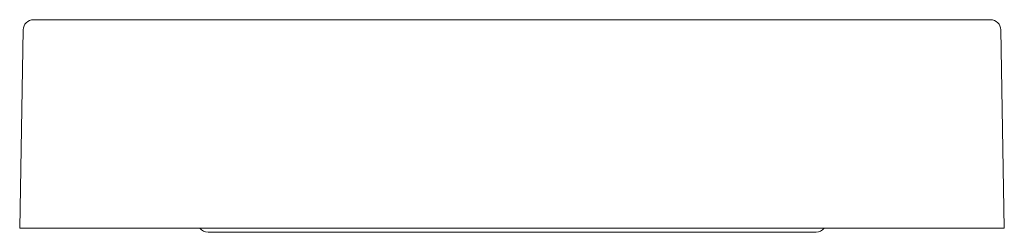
# Model space of a CAD drawing. Header units: millimetres. Extents: x 373.944 to 374.418, y 664.1 to 664.202.
import ezdxf

# ---------------------------------------------------------------- set-up
doc = ezdxf.new("R2010")
doc.units = ezdxf.units.MM
doc.layers.add('SANINDUSA', color=3, linetype='Continuous')

msp = doc.modelspace()

# ---------------------------------------------------------------- linework, layer by layer
at = {"layer": 'SANINDUSA', "linetype": 'Continuous', "lineweight": 15}
for p, q in [((373.9509717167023, 664.2016751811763), (374.4111447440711, 664.2016751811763)), ((373.9443127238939, 664.1016751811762), (373.9459724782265, 664.1967624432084)), ((374.4161439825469, 664.1967624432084), (374.4178037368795, 664.1016751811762)), ((373.9493119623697, 664.1016751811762), (373.9443127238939, 664.1016751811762)), ((373.9493119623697, 664.1016751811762), (374.4128044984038, 664.1016751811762)), ((374.0349308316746, 664.0996751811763), (374.3272172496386, 664.0996751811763)), ((374.4178037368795, 664.1016751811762), (374.4128044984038, 664.1016751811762))]:
    msp.add_line(p, q, dxfattribs=at)
for centre, radius, start, end in [((373.9509717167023, 664.1966751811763), 0.005000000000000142, 90, 179.000000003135), ((374.4111447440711, 664.1966751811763), 0.005000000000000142, 0.9999999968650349, 90), ((374.0348948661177, 664.1046751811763), 0.00500000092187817, 216.8699119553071, 269.9980334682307), ((374.3272214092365, 664.1046751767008), 0.004999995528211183, 270.4269568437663, 323.130128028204)]:
    msp.add_arc(centre, radius, start, end, dxfattribs=at)

doc.saveas('drawing.dxf')
